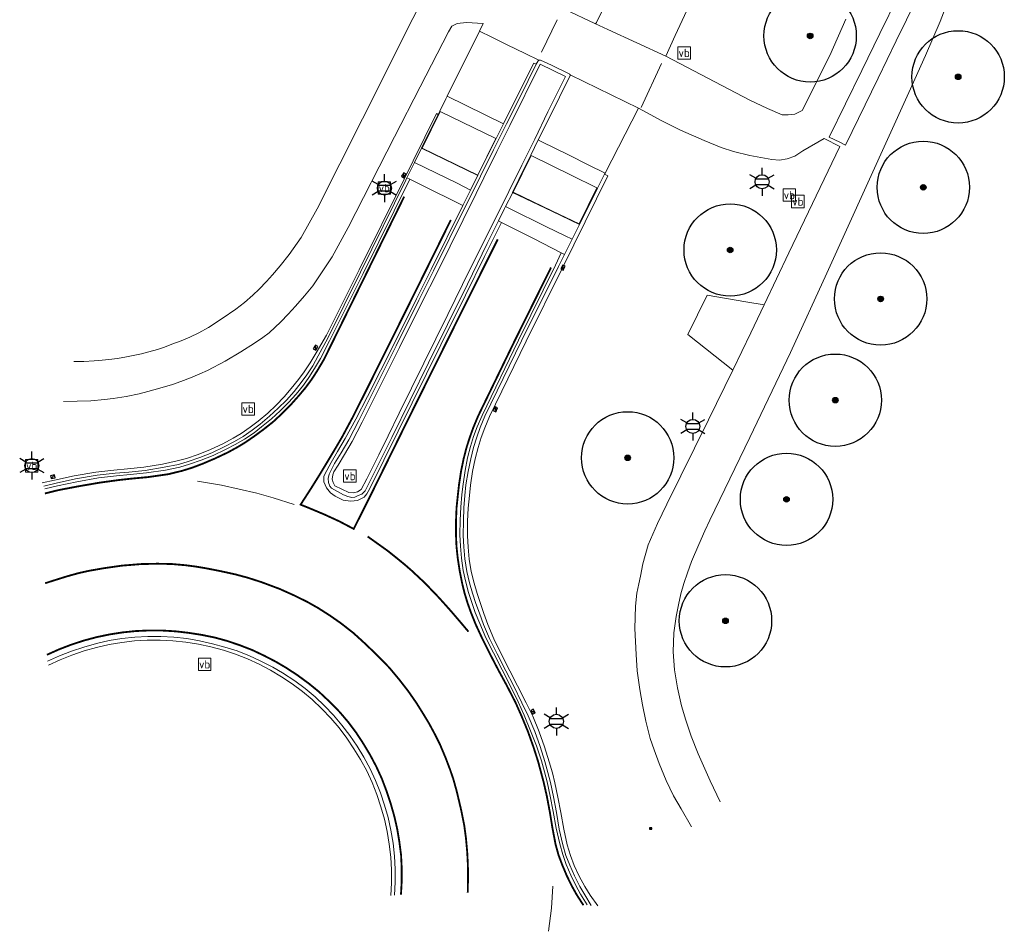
# Model space of a CAD drawing. Header units: metres. Extents: x 158617 to 160793, y 403981 to 406120.
# Tile 1 of 36: x 158617 to 158671, y 403981 to 404030. Entities that reach past the tile are written whole.
import ezdxf
from ezdxf.enums import TextEntityAlignment as Align

# ---------------------------------------------------------------- set-up
doc = ezdxf.new("R2010")
doc.units = ezdxf.units.M
doc.linetypes.add('VW-11_STREEP', pattern=[2, 1, -1])
doc.layers.get('0').update_dxf_attribs({"color": 151})
for name, color, linetype, lineweight in [('B-WE-GR-BOOM-S', 90, 'Continuous', 25), ('B-WE-IE-MEUBILAIR_WEGMEUBILAIR_LICHTMAST-S', 7, 'Continuous', 25), ('B-WE-IE-MEUBILAIR_WEGMEUBILAIR_VERKEERSBORD-S', 7, 'Continuous', 25), ('B-WE-KL-DATA_CAI_KAST-S', 90, 'Continuous', 25), ('B-WE-RI-HWA_KOLK-S', 150, 'Continuous', 25), ('B-WE-VH-DREMPEL-O', 30, 'Continuous', 18), ('B-WE-VH-GOOT-O', 170, 'Continuous', 18), ('B-WE-VH-KANTOPSLUITING_ACHTERKANTBAND-O', 50, 'Continuous', 18), ('B-WE-VH-KANTVERHARDING-O', 60, 'Continuous', 18), ('B-WE-VH-MATERIAALGRENS-O', 7, 'Continuous', 18), ('B-WE-VH-VERHARDING_ASFALT-O', 252, 'Continuous', 18), ('B-WE-VW-MARKERING_DWARS_DRIEHOEK-G', 7, 'VW-HAAIETAND50-L-B', 18), ('B-WE-VW-MARKERING_LANGS_STREEP_11_010-G', 7, 'VW-11_STREEP', 13), ('B-WE-VW-MARKERING_LANGS_STREEP_DOORGETROKKEN-O', 7, 'Continuous', 18)]:
    doc.layers.add(name, color=color, linetype=linetype, lineweight=lineweight)
doc.styles.add('NLCS-ISO', font='NLCS-ISO.TTF')
doc.linetypes.add('VW-HAAIETAND50-L-B', pattern='A,0,-0.5,[138,NLCS.SHX,S=1,R=0,X=-0.625,Y=-0.25],-0.5', length=1)

# ---------------------------------------------------------------- blocks, each defined once
blk = doc.blocks.new('SKL-DATA_TERREINKAST-SO')
for q in [(-0.2, 0.2), (0.2, 0.2)]:
    blk.add_line((0, -0.21), q)
at = {"flags": 128}
blk.add_lwpolyline([(0.63, 0.35), (-0.63, 0.35), (-0.63, -0.35), (0.63, -0.35)], close=True, dxfattribs=at)
at = {"style": 'NLCS-ISO'}
blk.add_attdef('TYPE', text='', height=0.35, dxfattribs=at).set_placement((-0.03, 0.69), align=Align.MIDDLE_CENTER)
blk = doc.blocks.new('B-SRI-KOLK_TROTTOIR-SO')
blk.add_line((-1.125, 0), (1.125, 1.5))
at = {"flags": 128}
blk.add_lwpolyline([(-1.125, 0), (1.125, 0), (1.125, 1.5), (-1.125, 1.5)], close=True, dxfattribs=at)
blk = doc.blocks.new('B-SIE-WEG_LICHTMAST-SO')
at = {"ltscale": 0.1}
for p, q in [((0, 1.27), (0, 2.53)), ((-1.1, 0.63), (-2.19, 1.27)), ((1.1, 0.63), (2.19, 1.27)), ((-1.1, -0.63), (-2.19, -1.27)), ((0, -1.27), (0, -2.53)), ((1.1, -0.63), (2.19, -1.27))]:
    blk.add_line(p, q, dxfattribs=at)
at = {"flags": 128}
for points in [[(-1.16, 0.5), (1.16, 0.5)], [(-1.16, -0.5), (1.16, -0.5)]]:
    blk.add_lwpolyline(points, dxfattribs=at)
at = {"ltscale": 0.1}
blk.add_circle((0, 0), 1.27, dxfattribs=at)
at = {"style": 'NLCS-ISO'}
blk.add_attdef('TYPE', text='', height=1.8, dxfattribs=at).set_placement((0, 2.53), align=Align.BOTTOM_CENTER)
blk = doc.blocks.new('SIE-WEG_VERKEERSBORD-SO')
at = {"color": 0, "linetype": 'ByBlock', "lineweight": 18}
blk.add_lwpolyline([(-1.125, -1.125), (1.125, -1.125), (1.125, 1.125), (-1.125, 1.125)], close=True, dxfattribs=at)
at = {"color": 0, "linetype": 'ByBlock', "lineweight": 18, "style": 'NLCS-ISO'}
blk.add_text('vb', height=1.5, dxfattribs=at).set_placement((0, 0), align=Align.MIDDLE_CENTER)
blk = doc.blocks.new('SGR-BOOM_01-flat-130')
at = {"layer": 'B-WE-GR-BOOM-S', "ltscale": 0.1}
h = blk.add_hatch(color=256, dxfattribs=at)
edge = h.paths.add_edge_path()
edge.add_arc((0, 0), 0.15, 0, 360)
at = {"layer": 'B-WE-GR-BOOM-S'}
for radius in [2.5, 0.045]:
    blk.add_circle((0, 0), radius, dxfattribs=at)
at = {"layer": 'B-WE-GR-BOOM-S', "ltscale": 0.1}
blk.add_circle((0, 0), 0.15, dxfattribs=at)
blk = doc.blocks.new('SGR-BOOM_01-flat-131')
at = {"layer": 'B-WE-GR-BOOM-S', "ltscale": 0.1}
h = blk.add_hatch(color=256, dxfattribs=at)
edge = h.paths.add_edge_path()
edge.add_arc((0, 0), 0.15, 0, 360)
at = {"layer": 'B-WE-GR-BOOM-S'}
for radius in [2.5, 0.045]:
    blk.add_circle((0, 0), radius, dxfattribs=at)
at = {"layer": 'B-WE-GR-BOOM-S', "ltscale": 0.1}
blk.add_circle((0, 0), 0.15, dxfattribs=at)
blk = doc.blocks.new('SGR-BOOM_01-flat-132')
at = {"layer": 'B-WE-GR-BOOM-S', "ltscale": 0.1}
h = blk.add_hatch(color=256, dxfattribs=at)
edge = h.paths.add_edge_path()
edge.add_arc((0, 0), 0.15, 0, 360)
at = {"layer": 'B-WE-GR-BOOM-S'}
for radius in [2.5, 0.045]:
    blk.add_circle((0, 0), radius, dxfattribs=at)
at = {"layer": 'B-WE-GR-BOOM-S', "ltscale": 0.1}
blk.add_circle((0, 0), 0.15, dxfattribs=at)
blk = doc.blocks.new('SGR-BOOM_01-flat-133')
at = {"layer": 'B-WE-GR-BOOM-S', "ltscale": 0.1}
h = blk.add_hatch(color=256, dxfattribs=at)
edge = h.paths.add_edge_path()
edge.add_arc((0, 0), 0.15, 0, 360)
at = {"layer": 'B-WE-GR-BOOM-S'}
for radius in [2.5, 0.045]:
    blk.add_circle((0, 0), radius, dxfattribs=at)
at = {"layer": 'B-WE-GR-BOOM-S', "ltscale": 0.1}
blk.add_circle((0, 0), 0.15, dxfattribs=at)
blk = doc.blocks.new('SGR-BOOM_01-flat-134')
at = {"layer": 'B-WE-GR-BOOM-S', "ltscale": 0.1}
h = blk.add_hatch(color=256, dxfattribs=at)
edge = h.paths.add_edge_path()
edge.add_arc((0, 0), 0.15, 0, 360)
at = {"layer": 'B-WE-GR-BOOM-S'}
for radius in [2.5, 0.045]:
    blk.add_circle((0, 0), radius, dxfattribs=at)
at = {"layer": 'B-WE-GR-BOOM-S', "ltscale": 0.1}
blk.add_circle((0, 0), 0.15, dxfattribs=at)
blk = doc.blocks.new('SGR-BOOM_01-flat-135')
at = {"layer": 'B-WE-GR-BOOM-S', "ltscale": 0.1}
h = blk.add_hatch(color=256, dxfattribs=at)
edge = h.paths.add_edge_path()
edge.add_arc((0, 0), 0.15, 0, 360)
at = {"layer": 'B-WE-GR-BOOM-S'}
for radius in [2.5, 0.045]:
    blk.add_circle((0, 0), radius, dxfattribs=at)
at = {"layer": 'B-WE-GR-BOOM-S', "ltscale": 0.1}
blk.add_circle((0, 0), 0.15, dxfattribs=at)
blk = doc.blocks.new('SGR-BOOM_01-flat-136')
at = {"layer": 'B-WE-GR-BOOM-S', "ltscale": 0.1}
h = blk.add_hatch(color=256, dxfattribs=at)
edge = h.paths.add_edge_path()
edge.add_arc((0, 0), 0.15, 0, 360)
at = {"layer": 'B-WE-GR-BOOM-S'}
for radius in [2.5, 0.045]:
    blk.add_circle((0, 0), radius, dxfattribs=at)
at = {"layer": 'B-WE-GR-BOOM-S', "ltscale": 0.1}
blk.add_circle((0, 0), 0.15, dxfattribs=at)
blk = doc.blocks.new('SGR-BOOM_01-flat-137')
at = {"layer": 'B-WE-GR-BOOM-S', "ltscale": 0.1}
h = blk.add_hatch(color=256, dxfattribs=at)
edge = h.paths.add_edge_path()
edge.add_arc((0, 0), 0.15, 0, 360)
at = {"layer": 'B-WE-GR-BOOM-S'}
for radius in [2.5, 0.045]:
    blk.add_circle((0, 0), radius, dxfattribs=at)
at = {"layer": 'B-WE-GR-BOOM-S', "ltscale": 0.1}
blk.add_circle((0, 0), 0.15, dxfattribs=at)
blk = doc.blocks.new('SGR-BOOM_01-flat-138')
at = {"layer": 'B-WE-GR-BOOM-S', "ltscale": 0.1}
h = blk.add_hatch(color=256, dxfattribs=at)
edge = h.paths.add_edge_path()
edge.add_arc((0, 0), 0.15, 0, 360)
at = {"layer": 'B-WE-GR-BOOM-S'}
for radius in [2.5, 0.045]:
    blk.add_circle((0, 0), radius, dxfattribs=at)
at = {"layer": 'B-WE-GR-BOOM-S', "ltscale": 0.1}
blk.add_circle((0, 0), 0.15, dxfattribs=at)

msp = doc.modelspace()

# ---------------------------------------------------------------- linework, layer by layer
at = {"layer": 'B-WE-VH-DREMPEL-O'}
for points in [[(158643.034, 404023.584), (158640.014, 404025.049), (158639.036, 404023.065), (158642.049, 404021.601), (158643.034, 404023.584)], [(158648.5, 404020.913), (158647.541, 404018.959), (158646.092, 404019.654), (158643.963, 404020.676), (158644.944, 404022.668), (158647.111, 404021.599), (158648.5, 404020.913)]]:
    msp.add_lwpolyline(points, dxfattribs=at)
at = {"layer": 'B-WE-VH-GOOT-O'}
for points in [[(158643.333, 404019.042), (158643.176, 404019.122), (158642.566, 404017.893), (158641.486, 404015.697), (158640.406, 404013.506), (158639.389, 404011.44), (158637.393, 404007.398), (158635.949, 404004.494), (158635.771, 404004.331), (158635.573, 404004.244), (158635.399, 404004.167), (158635.226, 404004.148), (158635.014, 404004.202), (158634.776, 404004.295), (158634.135, 404004.642), (158634.046, 404004.753), (158633.966, 404004.949), (158633.95, 404005.163), (158633.995, 404005.412), (158634.3, 404005.976), (158634.659, 404006.554), (158635.063, 404007.271), (158635.604, 404008.31), (158636.22, 404009.536), (158637.627, 404012.352), (158638.861, 404014.823), (158639.661, 404016.418), (158641.376, 404019.882), (158641.78, 404020.698), (158642.198, 404021.539), (158642.907, 404022.968), (158643.608, 404024.38), (158644.337, 404025.847), (158645.212, 404027.609)], [(158638.212, 404021.449), (158638.147, 404021.318), (158635.693, 404016.345), (158633.925, 404012.77), (158633.416, 404011.811), (158633.114, 404011.268), (158632.796, 404010.777), (158632.488, 404010.361), (158632.108, 404009.876), (158631.692, 404009.42), (158631.246, 404008.984), (158630.779, 404008.551), (158630.272, 404008.107), (158629.842, 404007.785), (158629.341, 404007.444), (158628.878, 404007.18), (158628.326, 404006.88), (158627.657, 404006.566), (158627.001, 404006.306), (158626.364, 404006.09), (158625.848, 404005.937), (158625.062, 404005.777), (158624.042, 404005.611), (158623.162, 404005.522), (158622.418, 404005.456), (158621.446, 404005.345), (158620.274, 404005.146), (158619.218, 404004.922), (158618.545, 404004.761)], [(158648.197, 403982.048), (158647.839, 403982.623), (158647.57, 403983.085), (158647.285, 403983.652), (158647.03, 403984.234), (158646.827, 403984.76), (158646.647, 403985.341), (158646.464, 403986.191), (158646.308, 403987.087), (158646.149, 403987.926), (158645.987, 403988.702), (158645.847, 403989.252), (158645.69, 403989.839), (158645.429, 403990.652), (158645.134, 403991.471), (158644.783, 403992.312), (158644.442, 403993.032), (158643.981, 403993.96), (158643.574, 403994.764), (158643.099, 403995.683), (158642.677, 403996.502), (158642.359, 403997.271), (158642.136, 403997.87), (158641.952, 403998.411), (158641.771, 403998.96), (158641.608, 403999.513), (158641.466, 404000.138), (158641.353, 404000.819), (158641.294, 404001.466), (158641.266, 404002.084), (158641.27, 404002.872), (158641.296, 404003.579), (158641.351, 404004.257), (158641.405, 404004.828), (158641.522, 404005.553), (158641.666, 404006.239), (158641.822, 404006.858), (158641.999, 404007.407), (158642.186, 404007.928), (158642.437, 404008.544), (158644.424, 404012.618), (158646.425, 404016.651), (158646.752, 404017.307), (158646.572, 404017.398)]]:
    msp.add_lwpolyline(points, dxfattribs=at)
at = {"layer": 'B-WE-VH-KANTOPSLUITING_ACHTERKANTBAND-O'}
for points in [[(158634.196, 404005.367), (158634.157, 404005.139), (158634.217, 404004.946), (158634.319, 404004.778), (158635.061, 404004.417), (158635.3, 404004.386), (158635.532, 404004.449), (158635.734, 404004.58), (158636.043, 404005.15), (158636.684, 404006.445), (158637.19, 404007.484), (158637.792, 404008.71), (158639.125, 404011.416), (158640.427, 404014.056), (158641.228, 404015.674), (158642.385, 404017.999), (158643.316, 404019.872), (158643.734, 404020.713), (158644.437, 404022.142), (158645.132, 404023.554), (158645.852, 404025.021), (158646.809, 404026.947), (158645.433, 404027.616), (158643.791, 404024.288), (158643.09, 404022.876), (158642.381, 404021.447), (158641.963, 404020.606), (158639.844, 404016.326), (158639.044, 404014.731), (158637.81, 404012.26), (158636.403, 404009.444), (158635.787, 404008.218), (158635.246, 404007.179), (158634.842, 404006.462), (158634.488, 404005.884), (158634.254, 404005.529), (158634.196, 404005.367)], [(158618.463, 404004.928), (158619.137, 404005.089), (158620.192, 404005.312), (158621.365, 404005.512), (158622.336, 404005.623), (158623.08, 404005.689), (158623.96, 404005.778), (158624.98, 404005.944), (158625.766, 404006.125), (158626.282, 404006.257), (158626.919, 404006.473), (158627.576, 404006.733), (158628.244, 404007.047), (158628.797, 404007.347), (158629.234, 404007.611), (158629.729, 404007.952), (158630.15, 404008.274), (158630.676, 404008.717), (158631.141, 404009.15), (158631.565, 404009.587), (158631.947, 404010.043), (158632.339, 404010.528), (158632.649, 404010.944), (158632.969, 404011.435), (158633.296, 404011.978), (158633.867, 404012.937), (158635.624, 404016.47), (158638.067, 404021.387), (158638.555, 404022.371), (158639.808, 404024.938), (158639.902, 404024.879)], [(158648.544, 403982.037), (158648.129, 403982.612), (158647.839, 403983.074), (158647.548, 403983.641), (158647.273, 403984.223), (158647.07, 403984.749), (158646.89, 403985.33), (158646.707, 403986.18), (158646.551, 403987.076), (158646.392, 403987.915), (158646.23, 403988.691), (158646.09, 403989.241), (158645.916, 403989.828), (158645.657, 403990.641), (158645.373, 403991.46), (158645.026, 403992.301), (158644.671, 403993.021), (158644.195, 403993.949), (158643.794, 403994.753), (158643.324, 403995.671), (158642.92, 403996.491), (158642.602, 403997.26), (158642.379, 403997.858), (158642.195, 403998.399), (158642.014, 403998.949), (158641.851, 403999.502), (158641.693, 404000.127), (158641.588, 404000.808), (158641.525, 404001.455), (158641.497, 404002.073), (158641.501, 404002.86), (158641.535, 404003.567), (158641.594, 404004.246), (158641.648, 404004.816), (158641.765, 404005.542), (158641.909, 404006.228), (158642.065, 404006.847), (158642.242, 404007.396), (158642.429, 404007.917), (158642.68, 404008.532), (158644.667, 404012.607), (158646.633, 404016.571), (158649.096, 404021.569), (158648.917, 404021.652)], [(158637.34, 403982.587), (158637.376, 403983.282), (158637.375, 403983.977), (158637.336, 403984.671), (158637.26, 403985.363), (158637.146, 403986.049), (158637.003, 403986.728), (158636.808, 403987.398), (158636.584, 403988.056), (158636.338, 403988.702), (158636.04, 403989.332), (158635.704, 403989.946), (158635.344, 403990.541), (158634.952, 403991.115), (158634.543, 403991.668), (158634.094, 403992.197), (158633.607, 403992.7), (158633.091, 403993.195), (158632.563, 403993.636), (158632.004, 403994.055), (158631.427, 403994.432), (158630.83, 403994.789), (158630.214, 403995.112), (158629.582, 403995.402), (158628.935, 403995.656), (158628.275, 403995.876), (158627.604, 403996.059), (158626.924, 403996.205), (158626.237, 403996.315), (158625.545, 403996.387), (158624.85, 403996.421), (158624.155, 403996.417), (158623.461, 403996.376), (158622.77, 403996.298), (158622.084, 403996.181), (158621.405, 403996.028), (158620.736, 403995.838), (158620.078, 403995.613), (158619.434, 403995.351), (158618.804, 403995.056)]]:
    msp.add_lwpolyline(points, dxfattribs=at)
at = {"layer": 'B-WE-VH-KANTVERHARDING-O'}
for points in [[(158648.274, 404033.736), (158648.307, 404033.791), (158647.919, 404033.089), (158647.672, 404032.604), (158646.755, 404030.704), (158646.735, 404030.628), (158646.776, 404030.575), (158648.382, 404029.804), (158648.451, 404029.818), (158648.473, 404029.872), (158649.633, 404032.221), (158649.96, 404032.983), (158649.995, 404033.067), (158650.289, 404033.789), (158650.302, 404033.821), (158651.092, 404035.858), (158651.419, 404036.7), (158651.713, 404037.459), (158651.764, 404037.599), (158651.77, 404037.749)], [(158667.711, 404031.575), (158667.082, 404029.909), (158666.291, 404028.069), (158665.391, 404026.075), (158660.953, 404016.283), (158658.978, 404011.993), (158656.788, 404007.391), (158654.621, 404002.909), (158654.342, 404002.333), (158654.013, 404001.589), (158653.63, 404000.671), (158653.408, 404000.065), (158653.216, 403999.482), (158653.049, 403998.93), (158652.926, 403998.335), (158652.795, 403997.707), (158652.675, 403996.806), (158652.632, 403995.776), (158652.701, 403994.812), (158652.873, 403993.833), (158653.087, 403992.869), (158653.31, 403992.093), (158653.608, 403991.219), (158653.988, 403990.262), (158654.642, 403988.792), (158655.18, 403987.668)], [(158638.953, 404030.867), (158638.334, 404029.708), (158637.193, 404027.416), (158635.817, 404024.65), (158633.361, 404019.773), (158632.494, 404018.223), (158631.845, 404017.293), (158631.352, 404016.68), (158630.937, 404016.201), (158630.612, 404015.842), (158630.218, 404015.432), (158629.867, 404015.09), (158629.42, 404014.698), (158628.957, 404014.338), (158628.218, 404013.83), (158627.463, 404013.349), (158626.942, 404013.062), (158626.453, 404012.829), (158625.981, 404012.628), (158625.486, 404012.44), (158625.079, 404012.281), (158624.701, 404012.155), (158624.237, 404012.022), (158623.838, 404011.92), (158623.026, 404011.755), (158622.545, 404011.672), (158622.075, 404011.609), (158621.712, 404011.576), (158621.287, 404011.538), (158620.711, 404011.512), (158620.181, 404011.512)], [(158653.365, 404030.509), (158652.745, 404029.152), (158652.237, 404028.039), (158656.79, 404025.656), (158657.741, 404025.198), (158658.535, 404024.856), (158658.853, 404024.864), (158659.217, 404024.903), (158659.616, 404025.099), (158661.105, 404028.068), (158661.983, 404030.045)], [(158619.624, 404009.339), (158621.099, 404009.383), (158621.839, 404009.444), (158622.303, 404009.496), (158623.018, 404009.613), (158623.723, 404009.761), (158624.182, 404009.879), (158624.839, 404010.058), (158625.515, 404010.264), (158625.975, 404010.43), (158626.498, 404010.62), (158626.997, 404010.836), (158627.412, 404011.017), (158628.372, 404011.529), (158629.219, 404012.028), (158629.959, 404012.496), (158630.41, 404012.814), (158630.748, 404013.053), (158631.392, 404013.663), (158631.784, 404014.069), (158632.181, 404014.501), (158632.661, 404015.057), (158633.122, 404015.596), (158634.17, 404017.178), (158635.026, 404018.755), (158637.55, 404023.677), (158638.938, 404026.384), (158640.462, 404029.351), (158640.645, 404029.659), (158640.939, 404029.805), (158641.434, 404029.872), (158642.351, 404029.804), (158642.144, 404029.388), (158640.395, 404025.879)], [(158645.212, 404027.609), (158645.082, 404027.67), (158644.201, 404025.917), (158643.435, 404024.375)], [(158645.212, 404027.609), (158645.319, 404027.785), (158645.358, 404027.828), (158645.451, 404027.825), (158646.038, 404027.544), (158647.027, 404027.072), (158647.039, 404027.05)], [(158647.039, 404027.05), (158647.05, 404027.03), (158647.051, 404026.979), (158646.909, 404026.697), (158646.034, 404024.936), (158645.324, 404023.503)], [(158640.395, 404025.879), (158640.318, 404025.726), (158639.994, 404025.068), (158639.902, 404024.879), (158639.006, 404023.058), (158638.629, 404022.291), (158638.212, 404021.449)], [(158657.556, 404014.571), (158658.898, 404017.382), (158661.654, 404023.154), (158660.803, 404023.59), (158659.658, 404022.91), (158659.222, 404022.626), (158658.811, 404022.487), (158658.385, 404022.408), (158657.97, 404022.452), (158656.78, 404022.666), (158655.899, 404022.884), (158655.226, 404023.093), (158654.31, 404023.474), (158653.032, 404024.036), (158652.02, 404024.533), (158650.756, 404025.233), (158648.943, 404021.703), (158648.917, 404021.652), (158648.539, 404020.894), (158647.557, 404018.924), (158647.158, 404018.123), (158646.752, 404017.307)], [(158643.435, 404024.375), (158643.04, 404023.581), (158643.04, 404023.581), (158642.771, 404023.038), (158642.056, 404021.598)], [(158645.324, 404023.503), (158644.925, 404022.679), (158644.624, 404022.057), (158643.938, 404020.66), (158643.922, 404020.628), (158643.558, 404019.892), (158643.506, 404019.786), (158643.176, 404019.122)], [(158642.056, 404021.598), (158641.655, 404020.79), (158641.655, 404020.79), (158641.238, 404019.949)], [(158657.556, 404014.571), (158656.573, 404014.737), (158654.463, 404015.094), (158653.422, 404012.969), (158655.853, 404011.042)], [(158653.618, 403986.312), (158653.058, 403987.288), (158652.644, 403987.985), (158652.259, 403988.815), (158651.874, 403989.734), (158651.601, 403990.481), (158651.385, 403991.097), (158651.151, 403992.031), (158650.97, 403992.918), (158650.82, 403993.74), (158650.689, 403994.753), (158650.625, 403995.632), (158650.555, 403997.056), (158650.594, 403998.252), (158650.67, 403998.953), (158650.771, 403999.468), (158650.853, 403999.886), (158650.995, 404000.543), (158651.284, 404001.572), (158651.773, 404002.742), (158652.285, 404003.789), (158654.541, 404008.342), (158655.853, 404011.042)], [(158637.547, 403982.614), (158637.583, 403983.318), (158637.581, 403984.023), (158637.541, 403984.727), (158637.463, 403985.427), (158637.348, 403986.123), (158637.194, 403986.811), (158637.004, 403987.49), (158636.777, 403988.157), (158636.519, 403988.811), (158636.224, 403989.45), (158635.885, 403990.072), (158635.52, 403990.675), (158635.123, 403991.258), (158634.695, 403991.818), (158634.237, 403992.354), (158633.751, 403992.864), (158633.238, 403993.348), (158632.699, 403993.803), (158632.137, 403994.213), (158631.477, 403994.655), (158630.953, 403994.953), (158630.276, 403995.296), (158629.683, 403995.566), (158629.028, 403995.834), (158628.359, 403996.035), (158627.679, 403996.224), (158626.99, 403996.38), (158626.294, 403996.5), (158625.593, 403996.575), (158624.889, 403996.612), (158624.184, 403996.614), (158623.481, 403996.58), (158622.78, 403996.504), (158622.085, 403996.391), (158621.397, 403996.238), (158620.718, 403996.034), (158620.05, 403995.814), (158619.396, 403995.56), (158618.757, 403995.281)]]:
    msp.add_lwpolyline(points, dxfattribs=at)
at = {"layer": 'B-WE-VH-MATERIAALGRENS-O'}
for points in [[(158668.428, 404043.381), (158667.975, 404041.257), (158667.407, 404038.591), (158666.938, 404036.39), (158666.447, 404034.086), (158665.823, 404031.16), (158664.707, 404028.865), (158663.73, 404026.855), (158661.965, 404023.225), (158661.652, 404023.379), (158661.085, 404023.656), (158662.852, 404027.273), (158663.828, 404029.271), (158664.819, 404031.299), (158665.494, 404034.418), (158665.979, 404036.659), (158666.458, 404038.873), (158666.885, 404040.846), (158667.02, 404041.47), (158667.467, 404043.536), (158668.428, 404043.381)], [(158648.382, 404029.804), (158649.092, 404029.479), (158652.237, 404028.039)], [(158645.358, 404027.828), (158644.608, 404028.192), (158643.646, 404028.659), (158642.81, 404029.065), (158642.144, 404029.388)], [(158647.05, 404027.03), (158650.756, 404025.233)], [(158640.395, 404025.879), (158643.435, 404024.375)], [(158642.054, 404021.582), (158639.006, 404023.058)], [(158648.943, 404021.703), (158648.033, 404022.156), (158646.996, 404022.671), (158645.48, 404023.425), (158645.324, 404023.503)], [(158641.655, 404020.79), (158640.932, 404021.158), (158638.629, 404022.291)], [(158647.557, 404018.924), (158646.067, 404019.639), (158643.938, 404020.66)], [(158647.158, 404018.123), (158646.789, 404018.304), (158645.779, 404018.801), (158643.739, 404019.803), (158643.558, 404019.892)], [(158655.853, 404011.042), (158656.83, 404013.05), (158657.556, 404014.571)]]:
    msp.add_lwpolyline(points, dxfattribs=at)
at = {"layer": 'B-WE-VH-VERHARDING_ASFALT-O'}
for points in [[(158618.616, 404004.604), (158619.29, 404004.768), (158620.345, 404004.999), (158621.518, 404005.203), (158622.489, 404005.314), (158623.233, 404005.38), (158624.113, 404005.469), (158625.133, 404005.621), (158625.919, 404005.792), (158626.435, 404005.948), (158627.072, 404006.164), (158627.729, 404006.421), (158628.397, 404006.738), (158628.95, 404007.035), (158629.413, 404007.304), (158629.937, 404007.649), (158630.343, 404007.965), (158630.877, 404008.409), (158631.352, 404008.842), (158631.796, 404009.278), (158632.223, 404009.734), (158632.612, 404010.219), (158632.909, 404010.635), (158633.215, 404011.126), (158633.526, 404011.669), (158634.026, 404012.628), (158635.836, 404016.273), (158638.372, 404021.377), (158638.212, 404021.449)], [(158638.372, 404021.377), (158638.94, 404021.094), (158641.238, 404019.949)], [(158641.238, 404019.949), (158639.525, 404016.488), (158638.736, 404014.893), (158637.507, 404012.422), (158636.084, 404009.606), (158635.445, 404008.38), (158634.867, 404007.341), (158634.453, 404006.624), (158634.12, 404006.046), (158633.765, 404005.41), (158633.717, 404005.285), (158633.711, 404005.143), (158633.723, 404004.987), (158633.857, 404004.668), (158634.074, 404004.388), (158634.335, 404004.218), (158634.758, 404004.004), (158635.169, 404003.939), (158635.531, 404003.977), (158635.895, 404004.157), (158636.047, 404004.337), (158636.196, 404004.589), (158640.055, 404012.413), (158641.383, 404015.106), (158642.42, 404017.199), (158643.333, 404019.042)], [(158646.572, 404017.398), (158645.075, 404018.158), (158643.333, 404019.042)], [(158646.572, 404017.398), (158646.25, 404016.727), (158644.264, 404012.661), (158642.296, 404008.587), (158642.017, 404007.971), (158641.815, 404007.45), (158641.649, 404006.901), (158641.499, 404006.282), (158641.368, 404005.596), (158641.257, 404004.871), (158641.179, 404004.3), (158641.127, 404003.622), (158641.089, 404002.915), (158641.079, 404002.127), (158641.113, 404001.509), (158641.173, 404000.862), (158641.265, 404000.181), (158641.399, 403999.556), (158641.545, 403999.003), (158641.725, 403998.454), (158641.918, 403997.913), (158642.154, 403997.314), (158642.489, 403996.545), (158642.893, 403995.726), (158643.368, 403994.807), (158643.779, 403994.003), (158644.243, 403993.075), (158644.564, 403992.355), (158644.912, 403991.514), (158645.225, 403990.695), (158645.492, 403989.882), (158645.66, 403989.295), (158645.804, 403988.745), (158645.967, 403987.969), (158646.131, 403987.13), (158646.296, 403986.234), (158646.487, 403985.384), (158646.654, 403984.803), (158646.833, 403984.277), (158647.082, 403983.695), (158647.354, 403983.128), (158647.611, 403982.666), (158647.971, 403982.091)]]:
    msp.add_lwpolyline(points, dxfattribs=at)
at = {"layer": 'B-WE-VW-MARKERING_DWARS_DRIEHOEK-G', "ltscale": 0.667, "flags": 128}
for points in [[(158645.5, 404028.25), (158646.348, 404029.999)], [(158650.893, 404025.266), (158652.005, 404027.645)]]:
    msp.add_lwpolyline(points, dxfattribs=at)
at = {"layer": 'B-WE-VW-MARKERING_DWARS_DRIEHOEK-G', "flags": 128}
for points in [[(158632.108, 404003.764), (158630.971, 404004.115), (158630.079, 404004.374), (158629.138, 404004.601), (158628.167, 404004.804), (158626.881, 404005.024)], [(158645.873, 403980.651), (158646.037, 403981.899), (158646.121, 403983.101)]]:
    msp.add_lwpolyline(points, dxfattribs=at)
at = {"layer": 'B-WE-VW-MARKERING_LANGS_STREEP_11_010-G', "const_width": 0.1, "flags": 128}
for points in [[(158636.085, 404002.031), (158636.829, 404001.5), (158637.19, 404001.241), (158637.641, 404000.88), (158638.102, 404000.503), (158638.455, 404000.196), (158639.183, 403999.516), (158639.941, 403998.725), (158640.515, 403998.086), (158641.061, 403997.452), (158641.545, 403996.878)], [(158618.624, 403999.499), (158619.197, 403999.682), (158619.814, 403999.875), (158620.441, 404000.049), (158620.976, 404000.168), (158621.825, 404000.317), (158622.777, 404000.452), (158623.821, 404000.537), (158624.706, 404000.556), (158625.481, 404000.54), (158626.227, 404000.474), (158626.814, 404000.397), (158627.34, 404000.308), (158628.121, 404000.155), (158628.921, 403999.979), (158629.6, 403999.797), (158630.319, 403999.566), (158631.314, 403999.195), (158632.076, 403998.854), (158632.804, 403998.497), (158633.4, 403998.161), (158634.043, 403997.751), (158634.652, 403997.324), (158635.321, 403996.801), (158635.93, 403996.246), (158636.618, 403995.587), (158637.272, 403994.914), (158637.774, 403994.311), (158638.28, 403993.662), (158638.732, 403993.011), (158639.058, 403992.491), (158639.409, 403991.911), (158639.733, 403991.312), (158640.011, 403990.753), (158640.307, 403990.049), (158640.549, 403989.41), (158640.719, 403988.919), (158640.91, 403988.236), (158641.146, 403987.238), (158641.319, 403986.384), (158641.413, 403985.671), (158641.478, 403984.951), (158641.513, 403984.289), (158641.524, 403983.689), (158641.507, 403982.736)]]:
    msp.add_lwpolyline(points, dxfattribs=at)
at = {"layer": 'B-WE-VW-MARKERING_LANGS_STREEP_DOORGETROKKEN-O', "const_width": 0.1, "flags": 128}
for points in [[(158618.611, 404004.361), (158619.375, 404004.548), (158620.421, 404004.747), (158621.594, 404004.949), (158622.617, 404005.088), (158623.328, 404005.166), (158624.187, 404005.246), (158625.296, 404005.405), (158626.051, 404005.589), (158626.577, 404005.753), (158627.14, 404005.965), (158627.801, 404006.246), (158628.506, 404006.577), (158629.067, 404006.884), (158629.483, 404007.138), (158629.999, 404007.496), (158630.438, 404007.82), (158630.967, 404008.238), (158631.426, 404008.663), (158631.889, 404009.126), (158632.339, 404009.63), (158632.727, 404010.092), (158633.062, 404010.548), (158633.332, 404010.963), (158633.706, 404011.59), (158634.188, 404012.562), (158636, 404016.237), (158638.067, 404020.436)], [(158643.132, 404018.122), (158641.778, 404015.409), (158640.979, 404013.804), (158639.721, 404011.273), (158638.323, 404008.462), (158636.282, 404004.331), (158635.334, 404002.44), (158634.549, 404002.853), (158633.744, 404003.223), (158633.043, 404003.518), (158632.457, 404003.757), (158633.003, 404004.603), (158633.481, 404005.367), (158633.953, 404006.152), (158634.29, 404006.714), (158634.703, 404007.418), (158635.262, 404008.46), (158635.88, 404009.683), (158637.302, 404012.535), (158638.53, 404015.006), (158639.32, 404016.601), (158640.592, 404019.17)], [(158646.016, 404016.595), (158644.051, 404012.631), (158642.071, 404008.556), (158641.813, 404007.94), (158641.625, 404007.419), (158641.448, 404006.871), (158641.287, 404006.251), (158641.145, 404005.565), (158641.035, 404004.84), (158640.972, 404004.27), (158640.901, 404003.591), (158640.871, 404002.884), (158640.871, 404002.097), (158640.898, 404001.479), (158640.968, 404000.832), (158641.074, 404000.15), (158641.198, 403999.525), (158641.331, 403998.973), (158641.499, 403998.423), (158641.692, 403997.882), (158641.931, 403997.284), (158642.288, 403996.515), (158642.697, 403995.695), (158643.176, 403994.776), (158643.614, 403993.973), (158644.092, 403993.045), (158644.413, 403992.325), (158644.761, 403991.483), (158645.054, 403990.665), (158645.315, 403989.852), (158645.474, 403989.265), (158645.62, 403988.715), (158645.796, 403987.939), (158645.953, 403987.1), (158646.101, 403986.204), (158646.264, 403985.354), (158646.425, 403984.772), (158646.624, 403984.247), (158646.868, 403983.665), (158647.145, 403983.098), (158647.403, 403982.636), (158647.773, 403982.061)], [(158637.891, 403982.632), (158637.931, 403983.348), (158637.932, 403984.065), (158637.897, 403984.78), (158637.804, 403985.492), (158637.687, 403986.198), (158637.527, 403986.896), (158637.329, 403987.585), (158637.103, 403988.263), (158636.852, 403988.927), (158636.553, 403989.576), (158636.219, 403990.207), (158635.851, 403990.819), (158635.464, 403991.411), (158635.036, 403991.98), (158634.573, 403992.525), (158634.068, 403993.044), (158633.46, 403993.614), (158632.908, 403994.064), (158632.27, 403994.532), (158631.636, 403994.944), (158631.115, 403995.25), (158630.486, 403995.576), (158629.836, 403995.883), (158629.171, 403996.141), (158628.492, 403996.371), (158627.803, 403996.561), (158627.103, 403996.703), (158626.397, 403996.813), (158625.685, 403996.895), (158624.969, 403996.938), (158624.253, 403996.943), (158623.537, 403996.91), (158622.824, 403996.838), (158622.116, 403996.728), (158621.414, 403996.581), (158620.722, 403996.396), (158620.041, 403996.174), (158619.372, 403995.916), (158618.718, 403995.623)]]:
    msp.add_lwpolyline(points, dxfattribs=at)

# ---------------------------------------------------------------- block references
for name, p in [('SGR-BOOM_01-flat-138', (158660.048, 404029.136)), ('SGR-BOOM_01-flat-137', (158668.061, 404026.919)), ('SGR-BOOM_01-flat-136', (158666.173, 404020.939)), ('SGR-BOOM_01-flat-135', (158655.718, 404017.545)), ('SGR-BOOM_01-flat-134', (158663.863, 404014.894)), ('SGR-BOOM_01-flat-133', (158661.409, 404009.41)), ('SGR-BOOM_01-flat-131', (158650.167, 404006.288)), ('SGR-BOOM_01-flat-132', (158658.769, 404004.043)), ('SGR-BOOM_01-flat-130', (158655.462, 403997.466))]:
    msp.add_blockref(name, p)
at = {"layer": 'B-WE-IE-MEUBILAIR_WEGMEUBILAIR_LICHTMAST-S', "xscale": 0.3, "yscale": 0.3, "zscale": 0.3}
for p in [(158657.443, 404021.24, 8.65), (158636.994, 404020.896, 8.663), (158653.695, 404007.992, 8.478), (158617.904, 404005.868, 9.02), (158646.305, 403992.02, 8.88)]:
    msp.add_blockref('B-SIE-WEG_LICHTMAST-SO', p, dxfattribs=at)
at = {"layer": 'B-WE-IE-MEUBILAIR_WEGMEUBILAIR_VERKEERSBORD-S', "xscale": 0.3, "yscale": 0.3, "zscale": 0.3}
for p in [(158653.225, 404028.216, 8.566), (158636.989, 404020.899, 8.663), (158658.92, 404020.519, 8.54), (158659.381, 404020.169, 8.482), (158629.616, 404008.938, 8.816), (158617.895, 404005.86, 9.02), (158635.126, 404005.303, 8.842), (158627.262, 403995.108, 8.981)]:
    msp.add_blockref('SIE-WEG_VERKEERSBORD-SO', p, dxfattribs=at)
at = {"layer": 'B-WE-KL-DATA_CAI_KAST-S', "xscale": 0.1, "yscale": 0.1, "zscale": 0.1}
msp.add_blockref('SKL-DATA_TERREINKAST-SO', (158651.411, 403986.221, 8.596), dxfattribs=at)
at = {"layer": 'B-WE-RI-HWA_KOLK-S', "xscale": 0.1, "yscale": 0.1, "zscale": 0.1}
for p, rotation in [((158638.108, 404021.557, 8.624), 58.88751250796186), ((158646.598, 404016.63, 8.615), 242.4306734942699), ((158633.33, 404012.218, 8.679), 60.05759209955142), ((158642.939, 404008.957, 8.659), 243.7472609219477), ((158619.055, 404005.194, 8.809), 11.08264380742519), ((158644.969, 403992.511, 8.801), 297.0501005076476)]:
    msp.add_blockref('B-SRI-KOLK_TROTTOIR-SO', p, dxfattribs=dict(at, rotation=rotation))

doc.saveas('drawing.dxf')
